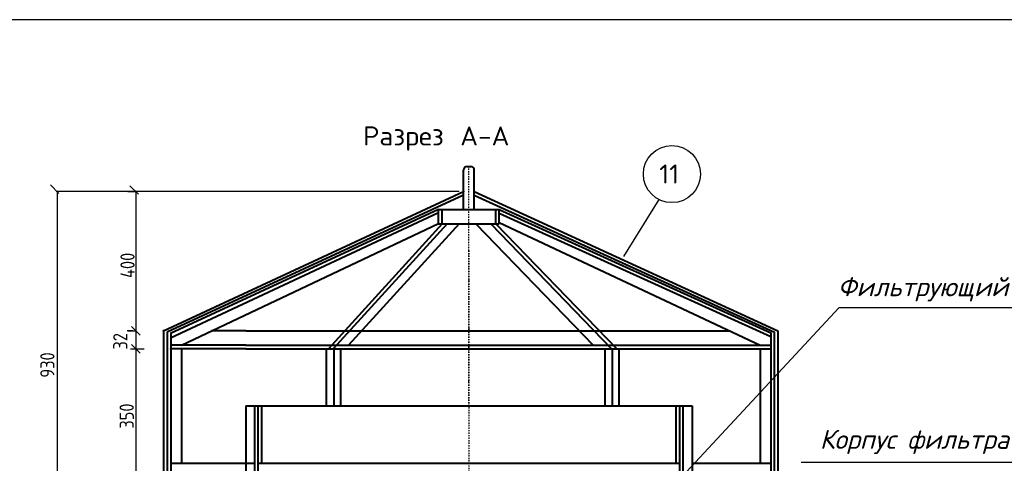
# Model space of a CAD drawing. Header units: millimetres. Extents: x -3143211 to -2549809, y 1060331 to 1394375.
# Tile 82 of 145: x -3031629 to -3011779, y 1109367 to 1118305. Entities that reach past the tile are written whole.
import ezdxf

# ---------------------------------------------------------------- set-up
doc = ezdxf.new("R2010")
doc.units = ezdxf.units.MM
doc.linetypes.add('DASHDOTX2', pattern=[50.8, 25.4, -12.7, 0, -12.7])
for name, color, linetype in [('8', 2, 'Continuous'), ('ABR', 3, 'Continuous'), ('PUMP', 1, 'Continuous'), ('TEXT-RUSS', 5, 'Continuous'), ('размер', 34, 'Continuous')]:
    doc.layers.add(name, color=color, linetype=linetype)
doc.styles.add('ROMANS', font='romant.shx', dxfattribs={"width": 0.8})
doc.styles.get("Standard").update_dxf_attribs({"font": 'isocpeui.ttf'})
doc.styles.add('STANDART', font='TXT.SHX', dxfattribs={"width": 0.8})

msp = doc.modelspace()

# ---------------------------------------------------------------- linework, layer by layer
at = {"color": 0}
msp.add_line((-2998396.73173, 1118304.62022), (-3055296.73173, 1118304.62022), dxfattribs=at)
at = {"lineweight": 40}
for p, q in [((-3022679.72051, 1114481.83963), (-3022679.72051, 1115273.83963)), ((-3022607.72051, 1115345.83963), (-3022535.72051, 1115345.83963)), ((-3022463.72051, 1114481.83963), (-3022463.72051, 1115273.83963)), ((-3028727.72051, 1112033.83963), (-3022679.72051, 1114841.83963)), ((-3022679.72051, 1114769.83963), (-3028653.41186, 1112007.11581)), ((-3022463.72051, 1114841.83963), (-3016343.72051, 1112033.83963)), ((-3022463.72051, 1114769.83963), (-3016414.04847, 1112011.63277)), ((-3023183.72051, 1114481.83963), (-3028588.03899, 1111980.99834)), ((-3023188.23917, 1114409.91966), (-3028588.03899, 1111889.58721)), ((-3023183.72051, 1114481.83963), (-3021959.72051, 1114481.83963)), ((-3023183.72051, 1114193.83963), (-3023183.72051, 1114481.83963)), ((-3023111.72051, 1114193.83963), (-3023111.72051, 1114481.83963)), ((-3022031.72051, 1114193.83963), (-3022031.72051, 1114481.83963)), ((-3021959.72051, 1114193.83963), (-3021959.72051, 1114481.83963)), ((-3021959.72051, 1114403.99959), (-3016487.72051, 1111918.42255)), ((-3021959.5708, 1114483.01138), (-3016486.82426, 1111997.09524)), ((-3028367.72051, 1111745.83963), (-3023188.23917, 1114200.98031)), ((-3023111.72051, 1114193.83963), (-3025405.22822, 1111673.83963)), ((-3023014.36538, 1114193.83963), (-3025307.87308, 1111673.83963)), ((-3022770.97754, 1114193.83963), (-3024998.95645, 1111745.83963)), ((-3023183.72051, 1114193.83963), (-3021959.72051, 1114193.83963)), ((-3022432.26305, 1114193.83963), (-3020066.11098, 1111745.83963)), ((-3022131.85615, 1114193.83963), (-3019696.11137, 1111673.83963)), ((-3022031.72051, 1114193.83963), (-3019592.95819, 1111670.7177)), ((-3021959.5708, 1114221.33591), (-3016703.72051, 1111745.83963)), ((-3028727.72051, 1112033.83963), (-3028727.72051, 1109081.83963)), ((-3028655.72051, 1112005.88637), (-3028655.72051, 1109153.83963)), ((-3028583.72051, 1111982.99671), (-3028583.72051, 1109217.08015)), ((-3027071.72051, 1112033.83963), (-3027760.14204, 1112033.83963)), ((-3027071.72051, 1112033.83963), (-3018071.72051, 1112033.83963)), ((-3018071.72051, 1112033.83963), (-3017315.18775, 1112033.83963)), ((-3016487.72051, 1111997.50235), (-3016487.72051, 1109151.38291)), ((-3016415.72051, 1112012.3951), (-3016415.72051, 1109153.83963)), ((-3016343.72051, 1112033.83963), (-3016343.72051, 1109186.7501)), ((-3027071.72051, 1111745.83963), (-3028583.72051, 1111745.83963)), ((-3027071.72051, 1111673.83963), (-3028583.72051, 1111673.83963)), ((-3028367.72051, 1111673.83963), (-3028367.72051, 1109369.83963)), ((-3027071.72051, 1111745.83963), (-3018071.72051, 1111745.83963)), ((-3027071.72051, 1111673.83963), (-3018071.72051, 1111673.83963)), ((-3025451.72051, 1111673.83963), (-3025451.72051, 1110521.83963)), ((-3025290.19831, 1110514.68624), (-3025290.19831, 1111673.83963)), ((-3025163.72051, 1111673.83963), (-3025163.72051, 1110521.83963)), ((-3019835.72051, 1111673.83963), (-3019835.72051, 1110521.83963)), ((-3019679.531, 1110521.83963), (-3019679.531, 1111673.83963)), ((-3019547.72051, 1111673.83963), (-3019547.72051, 1110521.83963)), ((-3018071.72051, 1111745.83963), (-3016487.72051, 1111745.83963)), ((-3018071.72051, 1111673.83963), (-3016487.72051, 1111673.83963)), ((-3016703.72051, 1111673.83963), (-3016703.72051, 1109369.83963)), ((-3027071.72051, 1110521.83963), (-3018071.72051, 1110521.83963)), ((-3027071.72051, 1110521.83963), (-3027071.72051, 1108001.83963)), ((-3026891.72051, 1108001.83963), (-3026891.72051, 1110521.83963)), ((-3026819.72051, 1106633.83963), (-3026819.72051, 1110521.83963)), ((-3026747.72051, 1109369.83963), (-3026747.72051, 1110521.83963)), ((-3018395.72051, 1109369.83963), (-3018395.72051, 1110521.83963)), ((-3018323.72051, 1106633.83963), (-3018323.72051, 1110521.83963)), ((-3018251.72051, 1108001.83963), (-3018251.72051, 1110521.83963)), ((-3018071.72051, 1110521.83963), (-3018071.72051, 1108001.83963)), ((-3028583.72051, 1109369.83963), (-3026891.72051, 1109369.83963)), ((-3028583.72051, 1109369.83963), (-3026891.72051, 1109369.83963)), ((-3026819.72051, 1109369.83963), (-3018323.72051, 1109369.83963)), ((-3026819.72051, 1109369.83963), (-3018323.72051, 1109369.83963)), ((-3026819.72051, 1109369.83963), (-3018323.72051, 1109369.83963)), ((-3018071.72051, 1109369.83963), (-3016487.72051, 1109369.83963))]:
    msp.add_line(p, q, dxfattribs=at)
at = {"color": 188, "linetype": 'ByBlock'}
for p, q in [((-3030837.65074, 1114803.08335), (-3031010.45074, 1114975.88335)), ((-3029236.08889, 1114787.44405), (-3029408.88889, 1114960.24405)), ((-3029203.53483, 1111947.43963), (-3029376.33483, 1112120.23963)), ((-3029298.57483, 1112042.47963), (-3029281.29483, 1112025.19963)), ((-3029376.33483, 1111760.23963), (-3029203.53483, 1111587.43963)), ((-3029281.29483, 1111665.19963), (-3029298.57483, 1111682.47963))]:
    msp.add_line(p, q, dxfattribs=at)
at = {"lineweight": 40}
for centre, start, end in [((-3022607.72051, 1115273.83963), 90, 180), ((-3022535.72051, 1115273.83963), 0, 90)]:
    msp.add_arc(centre, 72, start, end, dxfattribs=at)
for p in [(-3022679.72051, 1114841.83963), (-3022679.72051, 1114841.83963), (-3022679.72051, 1114841.83963), (-3028727.72051, 1112033.83963), (-3028583.72051, 1111673.83963)]:
    msp.add_point(p, dxfattribs=at)
at = {"layer": '8', "color": 188}
msp.add_line((-3027071.72051, 1109369.83963), (-3026891.72051, 1109369.83963), dxfattribs=at)
at = {"layer": 'ABR', "color": 188, "linetype": 'DASHDOTX2'}
for p, q in [((-3022571.72051, 1113651.17622), (-3022571.72051, 1115345.83963)), ((-3022571.72051, 1110521.83963), (-3022571.72051, 1113651.17622)), ((-3022571.72051, 1113651.17622), (-3022571.72051, 1107315.46631))]:
    msp.add_line(p, q, dxfattribs=at)
at = {"layer": 'Defpoints', "color": 188, "linetype": 'ByBlock'}
for p in [(-3029457.31025, 1112033.83963), (-3029457.31025, 1111673.83963)]:
    msp.add_point(p, dxfattribs=at)
at = {"layer": 'PUMP', "color": 188}
for p, q in [((-3019446.85993, 1113531.14304), (-3018739.18622, 1114679.71801)), ((-3019531.16706, 1107748.9036), (-3015111.38381, 1112502.89735)), ((-3015111.38381, 1112502.89735), (-3007630.4559, 1112502.89735)), ((-3015876.34693, 1109387.0898), (-3005407.63056, 1109387.0898))]:
    msp.add_line(p, q, dxfattribs=at)
msp.add_circle((-3018480.14336, 1115194.18161), 576, dxfattribs=at)
at = {"layer": 'TEXT-RUSS', "color": 188}
for p, q in [((-3030622.70075, 1114841.83963), (-3030893.18075, 1114841.83963)), ((-3022769.72051, 1114841.83963), (-3030875.90075, 1114841.83963)), ((-3030875.90075, 1114841.83963), (-3030875.90075, 1108001.83963)), ((-3022769.72051, 1114841.83963), (-3029716.51025, 1114841.83963))]:
    msp.add_line(p, q, dxfattribs=at)
at = {"layer": 'размер', "color": 188}
for p, q in [((-3029451.31025, 1114841.83963), (-3029272.65483, 1114841.83963)), ((-3029289.93483, 1114841.83963), (-3029289.93483, 1112033.83963)), ((-3029451.31025, 1112033.83963), (-3029272.65483, 1112033.83963)), ((-3029295.93483, 1111673.83963), (-3029307.21483, 1111673.83963)), ((-3029289.93483, 1111673.83963), (-3029289.93483, 1109051.13878))]:
    msp.add_line(p, q, dxfattribs=at)
at = {"layer": 'размер', "color": 188, "linetype": 'ByBlock'}
for p, q in [((-3029349.93483, 1112033.83963), (-3029462.73483, 1112033.83963)), ((-3029289.93483, 1112033.83963), (-3029289.93483, 1111673.83963)), ((-3029397.31025, 1111673.83963), (-3029117.13483, 1111673.83963))]:
    msp.add_line(p, q, dxfattribs=at)

# ---------------------------------------------------------------- texts
at = {"layer": 'PUMP', "color": 188, "style": 'ROMANS'}
msp.add_text('11', height=384, dxfattribs=at).set_placement((-3018735.59845, 1115004.13417))
at = {"layer": 'TEXT-RUSS', "color": 188, "style": 'STANDART'}
msp.add_text('Разрез А-А', height=384, dxfattribs=at).set_placement((-3024707.73085, 1115770.37756))
at = {"layer": 'TEXT-RUSS', "color": 188}
for s, p in [('Фильтрующий ', (-3015138.14063, 1112732.38548)), ('Корпус фильтра-поглотителя', (-3015499.08933, 1109657.65431))]:
    msp.add_text(s, height=384, dxfattribs=at).set_placement(p)
at = {"layer": 'TEXT-RUSS', "color": 188, "style": 'STANDART', "width": 0.8}
msp.add_text('930', height=288, rotation=90, dxfattribs=at).set_placement((-3030926.45175, 1111092.69678))
at = {"layer": 'размер', "color": 188, "style": 'STANDART', "width": 0.8}
for s, p in [('400', (-3029311.14154, 1113100.12321)), ('32', (-3029456.97435, 1111657.93767)), ('350', (-3029327.7433, 1110063.75246))]:
    msp.add_text(s, height=288, rotation=90, dxfattribs=at).set_placement(p)

doc.saveas('drawing.dxf')
